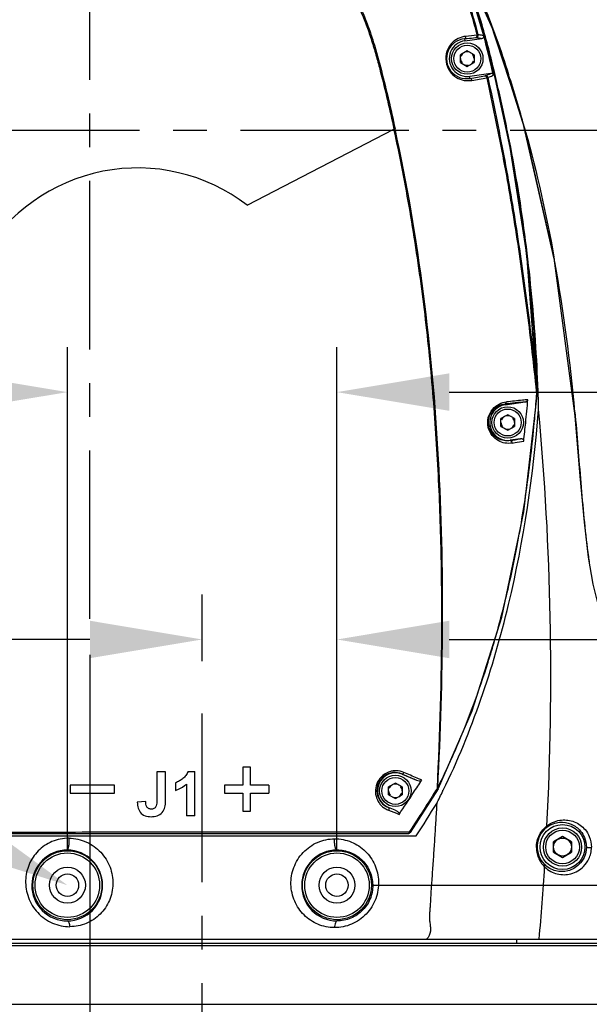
# Model space of a CAD drawing. Header units: millimetres. Extents: x 5828 to 6704, y 123 to 421.
# Tile 47 of 145: x 6420.57 to 6426.91, y 244.3 to 255.26. Entities that reach past the tile are written whole.
import ezdxf
from ezdxf import colors
from ezdxf.entities.mleader import LeaderData, LeaderLine
from ezdxf.math import Vec2, Vec3

# ---------------------------------------------------------------- set-up
doc = ezdxf.new("R2010")
doc.units = ezdxf.units.MM
doc.linetypes.add('CENTER', pattern=[0.6, 0.375, -0.075, 0.075, -0.075])
for name, color, linetype in [('中心线', 7, 'Continuous'), ('外形图', 7, 'Continuous'), ('多重引线', 7, 'Continuous'), ('尺寸标注', 7, 'Continuous')]:
    doc.layers.add(name, color=color, linetype=linetype)
doc.styles.add('微软雅黑', font='msyh.ttc', dxfattribs={"height": 1.5})
doc.dimstyles.new('尺寸标注_1_20比例', dxfattribs={"dimtxt": 1.5, "dimasz": 1.25, "dimexe": 0.5, "dimexo": 0.4, "dimgap": 0.5, "dimtad": 1, "dimdec": 1, "dimlfac": 20, "dimdsep": 46, "dimtxsty": '微软雅黑', "dimcen": 0.09, "dimadec": 0, "dimazin": 0, "dimtp": 0.01, "dimtm": 0.01, "dimtfac": 1, "dimtdec": 1, "dimtofl": 0, "dimtmove": 0, "dimatfit": 3, "dimfxl": 1, "dimtolj": 1, "dimarcsym": 0})

# ---------------------------------------------------------------- blocks, each defined once
blk = doc.blocks.new('*D1104')
at = {"layer": 'Defpoints', "color": 0}
for p in [(6424.104, 251.113), (6421.104, 245.625), (6424.104, 245.625)]:
    blk.add_point(p, dxfattribs=at)
at = {"layer": '尺寸标注', "color": 0, "lineweight": -2}
for p, q in [((6421.104, 246.025), (6421.104, 251.613)), ((6424.104, 246.025), (6424.104, 251.613)), ((6419.854, 251.113), (6418.604, 251.113)), ((6425.354, 251.113), (6431.649, 251.113))]:
    blk.add_line(p, q, dxfattribs=at)
at = {"layer": '尺寸标注', "color": 0}
for points in [[(6419.854, 250.905), (6419.854, 251.322), (6421.104, 251.113)], [(6425.354, 251.322), (6425.354, 250.905), (6424.104, 251.113)]]:
    blk.add_solid(points, dxfattribs=at)
at = {"layer": '尺寸标注', "color": 0, "insert": (6430.086, 252.389), "char_height": 1.5, "attachment_point": 5, "style": '微软雅黑'}
blk.add_mtext('\\A1;60', dxfattribs=at)
blk = doc.blocks.new('*D1106')
at = {"layer": 'Defpoints', "color": 0}
for p in [(6424.104, 245.625), (6418.948, 234.025), (6436.706, 234.025)]:
    blk.add_point(p, dxfattribs=at)
at = {"layer": '尺寸标注', "color": 0, "lineweight": -2}
for p, q in [((6424.504, 245.625), (6437.206, 245.625)), ((6436.706, 244.375), (6436.706, 235.275)), ((6419.348, 234.025), (6437.206, 234.025))]:
    blk.add_line(p, q, dxfattribs=at)
at = {"layer": '尺寸标注', "color": 0}
for points in [[(6436.914, 244.375), (6436.497, 244.375), (6436.706, 245.625)], [(6436.497, 235.275), (6436.914, 235.275), (6436.706, 234.025)]]:
    blk.add_solid(points, dxfattribs=at)
at = {"layer": '尺寸标注', "color": 0, "insert": (6435.431, 239.71), "char_height": 1.5, "attachment_point": 5, "rotation": 90, "style": '微软雅黑'}
blk.add_mtext('\\A1;232', dxfattribs=at)
blk = doc.blocks.new('*D1107')
at = {"layer": 'Defpoints', "color": 0}
for p in [(6396.354, 278.775), (6422.604, 233.66), (6422.604, 227.826)]:
    blk.add_point(p, dxfattribs=at)
at = {"layer": '尺寸标注', "color": 0, "lineweight": -2}
for p, q in [((6396.354, 278.375), (6396.354, 227.326)), ((6422.604, 233.26), (6422.604, 227.326)), ((6397.604, 227.826), (6421.354, 227.826))]:
    blk.add_line(p, q, dxfattribs=at)
at = {"layer": '尺寸标注', "color": 0}
for points in [[(6397.604, 228.034), (6397.604, 227.618), (6396.354, 227.826)], [(6421.354, 227.618), (6421.354, 228.034), (6422.604, 227.826)]]:
    blk.add_solid(points, dxfattribs=at)
at = {"layer": '尺寸标注', "color": 0, "insert": (6409.479, 229.102), "char_height": 1.5, "attachment_point": 5, "style": '微软雅黑'}
blk.add_mtext('\\A1;525', dxfattribs=at)
blk = doc.blocks.new('*D1108')
at = {"layer": 'Defpoints', "color": 0}
for p in [(6421.354, 248.589), (6422.604, 233.66), (6421.354, 230.916)]:
    blk.add_point(p, dxfattribs=at)
at = {"layer": '尺寸标注', "color": 0, "lineweight": -2}
for p, q in [((6421.354, 248.189), (6421.354, 230.416)), ((6422.604, 233.26), (6422.604, 230.416)), ((6420.104, 230.916), (6415.786, 230.916)), ((6423.854, 230.916), (6425.104, 230.916))]:
    blk.add_line(p, q, dxfattribs=at)
at = {"layer": '尺寸标注', "color": 0}
for points in [[(6420.104, 230.708), (6420.104, 231.125), (6421.354, 230.916)], [(6423.854, 231.125), (6423.854, 230.708), (6422.604, 230.916)]]:
    blk.add_solid(points, dxfattribs=at)
at = {"layer": '尺寸标注', "color": 0, "insert": (6417.32, 232.192), "char_height": 1.5, "attachment_point": 5, "style": '微软雅黑'}
blk.add_mtext('\\A1;25', dxfattribs=at)
blk = doc.blocks.new('*D1135')
at = {"layer": 'Defpoints', "color": 0}
for p in [(6418.486, 281.475), (6430.504, 234.025), (6446.368, 234.025)]:
    blk.add_point(p, dxfattribs=at)
at = {"layer": '尺寸标注', "color": 0, "lineweight": -2}
for p, q in [((6418.886, 281.475), (6446.868, 281.475)), ((6446.368, 280.225), (6446.368, 235.275)), ((6430.904, 234.025), (6446.868, 234.025))]:
    blk.add_line(p, q, dxfattribs=at)
at = {"layer": '尺寸标注', "color": 0}
for points in [[(6446.576, 280.225), (6446.159, 280.225), (6446.368, 281.475)], [(6446.159, 235.275), (6446.576, 235.275), (6446.368, 234.025)]]:
    blk.add_solid(points, dxfattribs=at)
at = {"layer": '尺寸标注', "color": 0, "insert": (6445.092, 257.726), "char_height": 1.5, "attachment_point": 5, "rotation": 90, "style": '微软雅黑'}
blk.add_mtext('\\A1;949', dxfattribs=at)
blk = doc.blocks.new('*D1136')
at = {"layer": 'Defpoints', "color": 0}
for p in [(6422.604, 248.36), (6422.604, 247.72), (6424.104, 245.625)]:
    blk.add_point(p, dxfattribs=at)
at = {"layer": '尺寸标注', "color": 0, "lineweight": -2}
for p, q in [((6422.604, 248.12), (6422.604, 248.86)), ((6424.104, 246.025), (6424.104, 248.86)), ((6421.354, 248.36), (6420.104, 248.36)), ((6425.354, 248.36), (6431.79, 248.36))]:
    blk.add_line(p, q, dxfattribs=at)
at = {"layer": '尺寸标注', "color": 0}
for points in [[(6421.354, 248.152), (6421.354, 248.569), (6422.604, 248.36)], [(6425.354, 248.569), (6425.354, 248.152), (6424.104, 248.36)]]:
    blk.add_solid(points, dxfattribs=at)
at = {"layer": '尺寸标注', "color": 0, "insert": (6430.239, 249.636), "char_height": 1.5, "attachment_point": 5, "style": '微软雅黑'}
blk.add_mtext('\\A1;30', dxfattribs=at)

msp = doc.modelspace()

# ---------------------------------------------------------------- linework, layer by layer
at = {"layer": '中心线', "linetype": 'CENTER', "ltscale": 5}
for p, q in [((6421.3543, 248.5891), (6421.3543, 283.5458)), ((6427.9049, 254.0253), (6415.1489, 254.0253)), ((6422.6043, 233.6596), (6422.6043, 247.7205))]:
    msp.add_line(p, q, dxfattribs=at)
at = {"layer": '外形图', "color": 7, "linetype": 'Continuous'}
for p, q in [((6425.523, 255.0454), (6425.5262, 255.0233)), ((6425.5262, 255.0233), (6425.7166, 255.0504)), ((6425.5543, 254.9119), (6425.4793, 254.8686)), ((6425.6293, 254.8686), (6425.5543, 254.9119)), ((6425.4793, 254.782), (6425.4793, 254.8686)), ((6425.4793, 254.782), (6425.5543, 254.7387)), ((6425.5543, 254.7387), (6425.6293, 254.782)), ((6425.6293, 254.8686), (6425.6293, 254.782)), ((6425.8168, 254.6592), (6425.5824, 254.6273)), ((6423.1043, 253.1932), (6424.7384, 254.0396)), ((6426.3219, 251.1222), (6426.3266, 251.0796)), ((6426.3222, 251.1222), (6426.3266, 251.0796)), ((6426.3266, 251.0796), (6426.3325, 251.0792)), ((6426.3318, 251.1234), (6426.3331, 251.1234)), ((6426.3411, 251.0796), (6426.339, 251.1237)), ((6426.3443, 251.0797), (6426.3428, 251.1239)), ((6425.9755, 250.9814), (6425.9766, 250.9734)), ((6425.9766, 250.9734), (6426.1989, 251.0044)), ((6426.0043, 250.8619), (6425.9293, 250.8186)), ((6426.0793, 250.8186), (6426.0043, 250.8619)), ((6426.7515, 250.8887), (6426.7559, 250.8492)), ((6426.7524, 250.8888), (6426.7559, 250.8492)), ((6426.7559, 250.8492), (6426.7568, 250.8493)), ((6425.9293, 250.732), (6425.9293, 250.8186)), ((6425.9293, 250.732), (6426.0043, 250.6887)), ((6426.0043, 250.6887), (6426.0793, 250.732)), ((6426.0793, 250.8186), (6426.0793, 250.732)), ((6426.1453, 250.5931), (6426.0319, 250.5772)), ((6426.0319, 250.5772), (6426.0325, 250.5733)), ((6426.8267, 250.0178), (6426.8101, 250.2065)), ((6423.0561, 246.9407), (6423.0561, 246.7383)), ((6423.1429, 246.9407), (6423.0561, 246.9407)), ((6423.1429, 246.7383), (6423.1429, 246.9407)), ((6422.1969, 246.8877), (6422.098, 246.8877)), ((6422.098, 246.8877), (6422.098, 246.5701)), ((6422.1969, 246.5765), (6422.1969, 246.8877)), ((6422.4464, 246.8897), (6422.5228, 246.8897)), ((6422.5228, 246.3959), (6422.5228, 246.8897)), ((6424.8311, 246.8631), (6424.83, 246.8604)), ((6424.83, 246.8604), (6424.9895, 246.7952)), ((6421.6281, 246.7383), (6421.1365, 246.7383)), ((6421.1365, 246.7383), (6421.1365, 246.6516)), ((6421.6281, 246.6515), (6421.6281, 246.7383)), ((6422.3069, 246.7653), (6422.3069, 246.6798)), ((6422.4286, 246.7512), (6422.4286, 246.3961)), ((6423.0561, 246.7383), (6422.8537, 246.7383)), ((6422.8537, 246.7383), (6422.8537, 246.6515)), ((6423.3453, 246.7383), (6423.1429, 246.7383)), ((6423.3453, 246.7383), (6423.3453, 246.6515)), ((6424.7543, 246.7619), (6424.6793, 246.7186)), ((6424.6793, 246.632), (6424.6793, 246.7186)), ((6424.8293, 246.7186), (6424.7543, 246.7619)), ((6424.8293, 246.7186), (6424.8293, 246.632)), ((6424.9207, 246.2116), (6425.2323, 246.6989)), ((6425.2213, 246.7058), (6425.2321, 246.699)), ((6425.2259, 246.7104), (6425.2359, 246.7054)), ((6425.2806, 246.6762), (6425.2838, 246.6829)), ((6425.2838, 246.6747), (6425.2871, 246.6813)), ((6421.1365, 246.6516), (6421.6281, 246.6515)), ((6422.8537, 246.6515), (6423.0561, 246.6516)), ((6423.0561, 246.6516), (6423.0561, 246.4491)), ((6423.1429, 246.4491), (6423.1429, 246.6516)), ((6423.1429, 246.6516), (6423.3453, 246.6516)), ((6424.6793, 246.632), (6424.7543, 246.5887)), ((6424.7543, 246.5887), (6424.8293, 246.632)), ((6421.9759, 246.5587), (6421.8823, 246.548)), ((6424.6786, 246.4902), (6424.6781, 246.489)), ((6424.7525, 246.4599), (6424.6786, 246.4902)), ((6422.5228, 246.3961), (6422.4286, 246.3961)), ((6423.0561, 246.4491), (6423.1429, 246.4491)), ((6419.8537, 246.1753), (6424.987, 246.1753)), ((6419.91, 246.2003), (6424.8997, 246.2003)), ((6424.8997, 246.219), (6424.9094, 246.219)), ((6424.9206, 246.2116), (6424.9094, 246.219)), ((6426.6143, 246.1658), (6426.5143, 246.108)), ((6426.7143, 246.108), (6426.6143, 246.1658)), ((6426.5143, 245.9926), (6426.5143, 246.108)), ((6426.7143, 246.108), (6426.7143, 245.9926)), ((6426.5143, 245.9926), (6426.6143, 245.9348)), ((6426.6143, 245.9348), (6426.7143, 245.9926)), ((6417.6043, 245.0248), (6427.6033, 245.0248)), ((6427.4441, 244.9507), (6417.7635, 244.9507)), ((6427.4191, 244.9753), (6417.7885, 244.9753)), ((6426.1043, 244.9753), (6426.1043, 245.0248)), ((6417.7521, 244.2999), (6427.4565, 244.2999))]:
    msp.add_line(p, q, dxfattribs=at)
for points in [[(6426.7568, 250.8493), (6426.5223, 252.6048), (6426.1955, 254.0435), (6425.8575, 255.1101), (6425.4857, 255.9348), (6425.029, 256.6469), (6424.5376, 257.2111), (6424.001, 257.6603), (6423.3989, 258.0228), (6422.7461, 258.2891), (6422.0617, 258.4514), (6421.3594, 258.506), (6420.6531, 258.4518), (6419.9669, 258.2906), (6419.3177, 258.0269), (6418.7154, 257.6651), (6418.1743, 257.2136), (6417.7107, 256.6859), (6417.3362, 256.0962), (6417.0574, 255.4559), (6416.881, 254.7811), (6416.8115, 254.0912)], [(6426.3331, 251.1234), (6426.2155, 252.6489), (6426.033, 253.8361), (6425.828, 254.781), (6425.597, 255.5519), (6425.2851, 256.2006), (6424.8886, 256.7845), (6424.4185, 257.2913), (6423.8831, 257.7155), (6423.2868, 258.055), (6422.645, 258.3006), (6421.9755, 258.4458), (6421.2892, 258.4874), (6420.6, 258.4246), (6419.9328, 258.2596), (6419.3029, 257.9968), (6418.7178, 257.6399), (6418.1916, 257.1968), (6417.74, 256.6808), (6417.3734, 256.1044), (6417.0981, 255.4775), (6416.9219, 254.8203), (6416.8482, 254.1464)], [(6426.5232, 252.598), (6426.1679, 254.1413), (6425.8096, 255.2371), (6425.4356, 256.0244), (6425.1042, 256.5226)], [(6425.2359, 246.7054), (6425.6102, 247.5671), (6425.9391, 248.609), (6426.1834, 249.7825), (6426.3325, 251.0792)], [(6426.3325, 251.0792), (6426.3333, 251.117), (6426.3331, 251.1234)], [(6427.341, 248.1417), (6427.2501, 248.2431), (6427.1589, 248.3794), (6427.0798, 248.5459), (6427.0136, 248.74), (6426.9556, 248.977), (6426.9043, 249.2769), (6426.8581, 249.6668), (6426.8124, 250.1776), (6426.7566, 250.8493)], [(6425.2322, 246.6989), (6425.2349, 246.7036), (6425.2359, 246.7054)]]:
    msp.add_lwpolyline(points, dxfattribs=at)
for centre, radius in [((6425.5543, 254.8253), 0.175), ((6425.5543, 254.8253), 0.15), ((6426.0043, 250.7753), 0.175), ((6426.0043, 250.7753), 0.15), ((6424.7543, 246.6753), 0.175), ((6424.7543, 246.6753), 0.15), ((6426.6143, 246.0503), 0.25), ((6426.6143, 246.0503), 0.2125), ((6426.6143, 246.0503), 0.1875), ((6426.6143, 246.0503), 0.1), ((6421.1043, 245.6253), 0.3838), ((6421.1043, 245.6253), 0.3589), ((6424.1043, 245.6253), 0.3838), ((6424.1043, 245.6253), 0.3589), ((6421.1043, 245.6253), 0.2), ((6424.1043, 245.6253), 0.2), ((6421.1043, 245.6253), 0.125), ((6424.1043, 245.6253), 0.125)]:
    msp.add_circle(centre, radius, dxfattribs=at)
for centre, radius, start, end in [((6425.5462, 254.8243), 0.2223, 95.97706, 279.85602), ((6425.5543, 254.8253), 0.2, 98.08263, 278.08551), ((6430.3058, 210.7503), 44.5783, 95.97846, 96.14141), ((6425.5543, 254.8253), 0.075, 120, 160.00237), ((6425.5543, 254.8253), 0.075, 60, 100.00237), ((6425.5543, 254.8253), 0.075, 180, 220.00237), ((6425.5543, 254.8253), 0.075, 300, 340.00237), ((6425.5543, 254.8253), 0.075, 0, 40.00237), ((6425.5543, 254.8253), 0.075, 240, 280.00237), ((6414.8257, 317.4937), 63.802, 279.707819, 279.858912), ((6414.4741, 319.6282), 65.9914, 279.710648, 279.857275), ((6424.9642, 256.7181), 2.2285, 290.82759, 292.49409), ((6410.3703, 249.647), 16.4243, 15.57964, 17.73253), ((6424.6449, 254.4262), 0.3977, 283.59926, 285.50409), ((6411.2212, 249.8852), 15.5407, 15.39786, 15.57648), ((6421.8842, 251.6084), 2, 52.40968, 149.87922), ((6408.5205, 249.3519), 18.2928, 10.11351, 10.28817), ((6407.4291, 249.1652), 19.4, 5.09738, 10.09046), ((6409.9305, 250.5752), 16.4105, 1.91452, 2.07922), ((6409.5549, 252.3298), 16.8182, 354.83092, 355.7369), ((6426.1328, 251.1234), 0.1987, 347.26162, 351.52304), ((6426.1056, 251.1272), 0.2262, 351.58351, 355.14713), ((6426.0642, 251.1309), 0.2677, 355.10033, 358.38505), ((6410.4572, 250.5531), 15.8958, 1.32159, 1.89831), ((6426.0043, 250.7753), 0.2, 97.94772, 277.94772), ((6431.2974, 200.4047), 50.856, 95.75377, 96.00675), ((6411.0907, 252.2979), 15.1907, 354.23776, 355.20818), ((6426.0043, 250.7753), 0.075, 120, 160.00237), ((6426.0043, 250.7753), 0.075, 60, 100.00237), ((6393.9408, 247.9542), 32.5434, 357.06125, 5.2284), ((6426.0043, 250.7753), 0.075, 180, 220.00237), ((6426.0043, 250.7753), 0.075, 300, 340.00237), ((6426.0043, 250.7753), 0.075, 0, 40.00237), ((6410.8531, 252.3402), 15.4313, 353.40871, 354.17011), ((6410.8602, 252.2045), 15.5069, 352.16482, 354.85731), ((6426.0043, 250.7753), 0.075, 240, 280.00237), ((6417.3236, 300.599), 50.7782, 279.87558, 280.00486), ((6412.7833, 251.9398), 13.5657, 349.22206, 352.1652), ((6414.0154, 251.7093), 12.3122, 347.09452, 349.2038), ((6433.2709, 250.1787), 6.4313, 188.02661, 188.63357), ((6414.9074, 251.503), 11.3967, 343.97165, 347.10396), ((6415.5491, 251.3222), 10.73, 342.56854, 343.95318), ((6416.43, 251.0337), 9.8031, 336.78524, 342.63514), ((6417.1854, 250.7222), 8.9861, 335.91436, 336.71204), ((6417.5736, 250.5463), 8.5599, 333.37625, 335.92839), ((6424.7513, 246.6775), 0.202, 66.73136, 248.74999), ((6424.7543, 246.6753), 0.2, 67.75004, 247.75004), ((6406.1781, 259.0127), 22.4795, 326.65674, 327.07808), ((6424.7543, 246.6753), 0.075, 180, 220.00237), ((6424.7543, 246.6753), 0.075, 120, 160.00237), ((6424.7543, 246.6753), 0.075, 60, 100.00237), ((6424.7543, 246.6753), 0.075, 0, 40.00237), ((6417.6925, 250.3667), 8.4416, 333.00342, 334.0639), ((6425.1873, 246.745), 0.0519, 310.8775, 315.66892), ((6425.1826, 246.7497), 0.0585, 315.61738, 317.76668), ((6424.7543, 246.6753), 0.075, 240, 280.00237), ((6424.7543, 246.6753), 0.075, 300, 340.00237), ((6409.6587, 256.7267), 18.3153, 325.73219, 326.64591), ((6397.9123, 263.5408), 32.1652, 327.32423, 328.0818), ((6426.608, 246.0521), 0.2756, 128.34878, 225.23576), ((6424.8997, 246.2253), 0.025, 269.99999, 326.74245), ((6421.1025, 245.6214), 0.3945, 89.73974, 179.43347), ((6421.1028, 245.6224), 0.3935, 0.42416, 89.77954), ((6424.1065, 245.6229), 0.3951, 90.32517, 179.65455), ((6392.1446, 248.0187), 34.3408, 354.99852, 356.34395), ((6421.1014, 245.6218), 0.3935, 179.48677, 270.41303), ((6421.1018, 245.6228), 0.3945, 270.35455, 0.36965), ((6424.1067, 245.6233), 0.3953, 179.71014, 269.64901)]:
    msp.add_arc(centre, radius, start, end, dxfattribs=at)
for points, knots in [([(6416.84, 253.4789), (6416.8076, 253.7622), (6416.7987, 254.1935), (6416.8704, 254.7603), (6416.9956, 255.3179), (6417.2505, 255.9889), (6417.7032, 256.721), (6418.2857, 257.3548), (6418.9759, 257.8689), (6419.7504, 258.2447), (6420.5819, 258.4672), (6421.4401, 258.532), (6422.2955, 258.4362), (6423.1175, 258.181), (6423.8778, 257.7777), (6424.4371, 257.3278), (6424.8272, 256.9103), (6425.0905, 256.5721), (6425.3275, 256.2153), (6425.5405, 255.8439), (6425.7254, 255.4575), (6425.8284, 255.1913), (6425.8766, 255.0571)], [0, 0, 0, 0, 0.0624857, 0.0937626, 0.1250385, 0.1875248, 0.2500192, 0.3125133, 0.3750079, 0.4375025, 0.4999978, 0.5624921, 0.6249847, 0.6874741, 0.749964, 0.8124595, 0.8437382, 0.8750046, 0.9062552, 0.9375047, 0.96876, 1, 1, 1, 1]), ([(6426.3302, 251.1705), (6426.3174, 251.5237), (6426.2813, 252.0529), (6426.2043, 252.7555), (6426.1317, 253.2806), (6426.0418, 253.8031), (6425.9517, 254.2356), (6425.8759, 254.5809), (6425.7965, 254.9254), (6425.679, 255.352), (6425.4808, 255.8453), (6425.1465, 256.4691), (6424.7085, 257.0332), (6424.1831, 257.5077), (6423.6053, 257.9167), (6422.7987, 258.2958), (6421.7533, 258.5129), (6420.8629, 258.4849), (6420.1703, 258.3416), (6419.6663, 258.1735), (6419.1857, 257.9468), (6418.5857, 257.5715), (6417.924, 256.9746), (6417.4202, 256.2392), (6417.1296, 255.5937), (6416.9698, 255.0867), (6416.8706, 254.5647), (6416.8472, 254.211), (6416.8463, 254.0343)], [0, 0, 0, 0, 0.0625198, 0.0937827, 0.1250496, 0.156309, 0.1875703, 0.2032139, 0.2188596, 0.2501159, 0.2814014, 0.3127004, 0.3751665, 0.4064489, 0.4377273, 0.5001618, 0.5625714, 0.6249742, 0.65623, 0.6874908, 0.7187536, 0.7500221, 0.8124633, 0.8749077, 0.9061866, 0.9374676, 0.9687402, 1, 1, 1, 1]), ([(6425.6057, 255.5346), (6425.5127, 255.7766), (6425.284, 256.245), (6424.8364, 256.885), (6424.2856, 257.4399), (6423.6472, 257.8909), (6422.9409, 258.2255), (6422.1878, 258.4347), (6421.4098, 258.5103), (6420.6305, 258.4524), (6419.872, 258.2635), (6419.1577, 257.9459), (6418.5097, 257.5089), (6417.9445, 256.9693), (6417.4808, 256.3399), (6417.1334, 255.6397), (6416.911, 254.8906), (6416.8527, 254.3722), (6416.8464, 254.113)], [0, 0, 0, 0, 0.0625073, 0.1250139, 0.1875131, 0.2500121, 0.3125114, 0.3750107, 0.4375099, 0.5000114, 0.5625108, 0.6250081, 0.6875083, 0.7500091, 0.8125066, 0.8750055, 0.9375036, 1, 1, 1, 1]), ([(6425.6762, 255.0898), (6425.6444, 255.2159), (6425.5732, 255.4665), (6425.4296, 255.8303), (6425.2553, 256.1807), (6425.0508, 256.515), (6424.8177, 256.8303), (6424.471, 257.2214), (6423.975, 257.6511), (6423.299, 258.0541), (6422.5626, 258.3326), (6421.7889, 258.4776), (6421.2635, 258.4814), (6421.0031, 258.4607)], [0, 0, 0, 0, 0.062284, 0.1246491, 0.1870907, 0.2495857, 0.3121169, 0.3746734, 0.4997074, 0.624757, 0.7498085, 0.8748798, 1, 1, 1, 1]), ([(6421.0052, 258.4466), (6421.2646, 258.4673), (6421.7881, 258.4634), (6422.5591, 258.3186), (6423.2929, 258.0409), (6423.9666, 257.6391), (6424.4609, 257.2105), (6424.8064, 256.8205), (6425.0387, 256.5061), (6425.2423, 256.1728), (6425.4166, 255.8238), (6425.5594, 255.4612), (6425.6307, 255.2116), (6425.6628, 255.0862)], [0, 0, 0, 0, 0.1250702, 0.2501284, 0.3751813, 0.5002515, 0.6253181, 0.6878925, 0.7504368, 0.8129472, 0.8754017, 0.9377474, 1, 1, 1, 1]), ([(6418.0636, 253.6951), (6418.041, 253.9168), (6418.0408, 254.3662), (6418.1771, 255.0254), (6418.4431, 255.6441), (6418.8285, 256.1966), (6419.3173, 256.6602), (6419.8896, 257.0157), (6420.5216, 257.2491), (6421.1877, 257.3508), (6421.8607, 257.3153), (6422.5135, 257.1477), (6423.1183, 256.8498), (6423.6508, 256.437), (6424.0155, 256.0097), (6424.2522, 255.6309), (6424.3754, 255.3801), (6424.4564, 255.1723), (6424.5261, 254.9608), (6424.63, 254.5855), (6424.7036, 254.26), (6424.7512, 254.0429)], [0, 0, 0, 0, 0.0624546, 0.1249472, 0.1874511, 0.2499569, 0.3124802, 0.3749949, 0.437519, 0.500043, 0.5625863, 0.6251439, 0.6876908, 0.7502317, 0.8127437, 0.8440182, 0.8752748, 0.8908904, 0.9065012, 0.9376969, 1, 1, 1, 1]), ([(6418.0792, 253.6964), (6418.057, 253.9171), (6418.0578, 254.3646), (6418.194, 255.0207), (6418.4592, 255.6367), (6418.8429, 256.1868), (6419.3294, 256.6485), (6419.8991, 257.0026), (6420.5284, 257.2348), (6421.1918, 257.3357), (6421.8618, 257.3), (6422.5116, 257.1325), (6423.1134, 256.8353), (6423.6432, 256.4237), (6424.006, 255.9979), (6424.2414, 255.6206), (6424.364, 255.3709), (6424.4446, 255.164), (6424.4968, 255.006), (6424.5437, 254.8465), (6424.6015, 254.6326), (6424.6661, 254.3635), (6424.7151, 254.1477), (6424.7384, 254.0396)], [0, 0, 0, 0, 0.0624536, 0.1249461, 0.1874497, 0.2499549, 0.3124767, 0.3749908, 0.4375143, 0.5000377, 0.5625806, 0.6251379, 0.6876847, 0.7502265, 0.8127391, 0.8440136, 0.8752698, 0.8908852, 0.9064958, 0.9221009, 0.9376934, 0.9688594, 1, 1, 1, 1]), ([(6426.3428, 251.1239), (6426.3294, 251.4974), (6426.2905, 252.0573), (6426.2065, 252.8003), (6426.1266, 253.3555), (6426.027, 253.9074), (6425.9293, 254.3644), (6425.845, 254.7287), (6425.777, 255.0007), (6425.7002, 255.2705), (6425.6392, 255.4474), (6425.6057, 255.5346)], [0, 0, 0, 0, 0.2499853, 0.3749874, 0.4999898, 0.6249881, 0.7499889, 0.8124897, 0.8749908, 0.9375012, 1, 1, 1, 1]), ([(6425.5368, 255.0728), (6425.5084, 255.069), (6425.4499, 255.0534), (6425.3733, 254.9954), (6425.319, 254.9039), (6425.3087, 254.7893), (6425.3511, 254.6828), (6425.4281, 254.6114), (6425.517, 254.5767), (6425.5769, 254.5792), (6425.6052, 254.5823)], [0, 0, 0, 0, 0.1089723, 0.22552, 0.3563268, 0.5023435, 0.6471221, 0.7760986, 0.8915649, 1, 1, 1, 1]), ([(6425.523, 255.0454), (6425.5277, 255.0463), (6425.5367, 255.0553), (6425.5375, 255.0667), (6425.5367, 255.0728)], [0, 0, 0, 0, 0.4407812, 1, 1, 1, 1]), ([(6425.523, 255.0454), (6425.5336, 255.0466), (6425.5754, 255.0511), (6425.6173, 255.0555), (6425.6486, 255.0588)], [0, 0, 0, 0, 0.2525635, 1, 1, 1, 1]), ([(6425.6486, 255.0588), (6425.6535, 255.0597), (6425.6626, 255.0686), (6425.6636, 255.0802), (6425.6628, 255.0862)], [0, 0, 0, 0, 0.4506614, 1, 1, 1, 1]), ([(6425.6486, 255.0588), (6425.6495, 255.0589), (6425.6518, 255.0591), (6425.6542, 255.0595), (6425.6557, 255.0593)], [0, 0, 0, 0, 0.3726377, 1, 1, 1, 1]), ([(6425.6557, 255.0593), (6425.6623, 255.0603), (6425.6753, 255.0683), (6425.6778, 255.0833), (6425.6763, 255.0898)], [0, 0, 0, 0, 0.4987533, 1, 1, 1, 1]), ([(6425.6557, 255.0593), (6425.661, 255.0586), (6425.6814, 255.0559), (6425.7017, 255.0528), (6425.7166, 255.0504)], [0, 0, 0, 0, 0.2605738, 1, 1, 1, 1]), ([(6425.6763, 255.0898), (6425.6749, 255.0892), (6425.6704, 255.0881), (6425.6659, 255.0869), (6425.6628, 255.0862)], [0, 0, 0, 0, 0.329266, 1, 1, 1, 1]), ([(6425.7373, 255.0815), (6425.7325, 255.0822), (6425.7122, 255.085), (6425.6919, 255.0882), (6425.6763, 255.0898)], [0, 0, 0, 0, 0.2384471, 1, 1, 1, 1]), ([(6425.7166, 255.0504), (6425.7234, 255.0513), (6425.7368, 255.0594), (6425.7391, 255.0749), (6425.7373, 255.0815)], [0, 0, 0, 0, 0.5001449, 1, 1, 1, 1]), ([(6425.5842, 254.6053), (6425.5891, 254.6058), (6425.6003, 254.5994), (6425.6042, 254.5884), (6425.605, 254.5823)], [0, 0, 0, 0, 0.440129, 1, 1, 1, 1]), ([(6425.7565, 254.6353), (6425.7563, 254.6352), (6425.7541, 254.6346), (6425.7519, 254.6342), (6425.75, 254.6339)], [0, 0, 0, 0, 0.1302985, 1, 1, 1, 1]), ([(6425.75, 254.6339), (6425.755, 254.6344), (6425.7665, 254.6283), (6425.7706, 254.6171), (6425.7714, 254.6109)], [0, 0, 0, 0, 0.4459596, 1, 1, 1, 1]), ([(6425.7565, 254.6354), (6425.7626, 254.6361), (6425.7758, 254.6328), (6425.783, 254.6213), (6425.7842, 254.6152)], [0, 0, 0, 0, 0.4979981, 1, 1, 1, 1]), ([(6425.7714, 254.6109), (6425.7743, 254.6117), (6425.7785, 254.6129), (6425.7829, 254.6143), (6425.7842, 254.6152)], [0, 0, 0, 0, 0.6527181, 1, 1, 1, 1]), ([(6425.7716, 254.611), (6425.8025, 254.4661), (6425.8629, 254.1765), (6425.9497, 253.7416), (6426.0292, 253.306), (6426.0999, 252.8694), (6426.1633, 252.4324), (6426.2409, 251.8504), (6426.2919, 251.4135), (6426.3222, 251.1222)], [0, 0, 0, 0, 0.1257296, 0.2511786, 0.3764487, 0.5016088, 0.6266095, 0.7513578, 1, 1, 1, 1]), ([(6425.7842, 254.6152), (6425.7894, 254.6174), (6425.8096, 254.6256), (6425.8299, 254.6334), (6425.8446, 254.64)], [0, 0, 0, 0, 0.2608761, 1, 1, 1, 1]), ([(6425.7842, 254.6152), (6425.815, 254.4703), (6425.8751, 254.1803), (6425.9619, 253.7451), (6426.0405, 253.3091), (6426.1106, 252.8721), (6426.174, 252.4347), (6426.2513, 251.8523), (6426.3021, 251.415), (6426.3318, 251.1234)], [0, 0, 0, 0, 0.1257277, 0.2511822, 0.3764446, 0.5015998, 0.6266056, 0.7513615, 1, 1, 1, 1]), ([(6425.8446, 254.64), (6425.8433, 254.6459), (6425.8358, 254.6571), (6425.8228, 254.66), (6425.8168, 254.6592)], [0, 0, 0, 0, 0.4998438, 1, 1, 1, 1]), ([(6425.2213, 246.7058), (6425.2522, 247.3123), (6425.2783, 248.2249), (6425.2657, 249.444), (6425.2285, 250.363), (6425.162, 251.2839), (6425.0783, 252.0512), (6424.9925, 252.6643), (6424.919, 253.1241), (6424.8356, 253.5829), (6424.7718, 253.8875), (6424.7384, 254.0396)], [0, 0, 0, 0, 0.2471513, 0.3714104, 0.4961547, 0.6214014, 0.7471394, 0.8101908, 0.8733581, 0.9366309, 1, 1, 1, 1]), ([(6425.2259, 246.7104), (6425.2582, 247.3168), (6425.2957, 248.5356), (6425.2546, 250.3715), (6425.092, 252.2147), (6424.8849, 253.4366), (6424.7512, 254.0429)], [0, 0, 0, 0, 0.2472224, 0.4962444, 0.7472122, 1, 1, 1, 1]), ([(6426.0535, 250.5462), (6426.0274, 250.5417), (6425.9725, 250.5416), (6425.8929, 250.5704), (6425.8236, 250.6304), (6425.7793, 250.7221), (6425.78, 250.8308), (6425.8288, 250.9252), (6425.9045, 250.9845), (6425.9621, 251.0013), (6425.9896, 251.0042)], [0, 0, 0, 0, 0.1077564, 0.2181584, 0.3372114, 0.4713104, 0.6191513, 0.7622024, 0.8877628, 1, 1, 1, 1]), ([(6426.0325, 250.5733), (6426.0094, 250.5692), (6425.9609, 250.5689), (6425.8903, 250.5942), (6425.8284, 250.6473), (6425.7884, 250.7291), (6425.7886, 250.8266), (6425.8322, 250.9114), (6425.8999, 250.9642), (6425.9512, 250.9789), (6425.9755, 250.9814)], [0, 0, 0, 0, 0.1067072, 0.2163404, 0.3351065, 0.4694629, 0.6186684, 0.7628743, 0.8884707, 1, 1, 1, 1]), ([(6425.9755, 250.9814), (6425.9798, 250.9822), (6425.9879, 250.9895), (6425.9896, 250.9992), (6425.9896, 251.0042)], [0, 0, 0, 0, 0.464338, 1, 1, 1, 1]), ([(6426.2282, 251.029), (6426.2089, 251.027), (6426.1293, 251.0188), (6426.0497, 251.0107), (6425.9896, 251.0042)], [0, 0, 0, 0, 0.2435702, 1, 1, 1, 1]), ([(6426.1989, 251.0044), (6426.2056, 251.0053), (6426.2188, 251.0098), (6426.2277, 251.0223), (6426.2282, 251.029)], [0, 0, 0, 0, 0.5036338, 1, 1, 1, 1]), ([(6425.2871, 246.6813), (6425.6063, 247.339), (6426.0807, 248.7372), (6426.2902, 250.1904), (6426.3488, 250.9197)], [0, 0, 0, 0, 0.4997817, 1, 1, 1, 1]), ([(6426.7559, 250.8492), (6426.7792, 250.5841), (6426.8093, 250.1877), (6426.8556, 249.6646), (6426.8847, 249.4071), (6426.9026, 249.2807)], [0, 0, 0, 0, 0.5067253, 0.7569223, 1, 1, 1, 1]), ([(6426.0329, 250.5733), (6426.0382, 250.5737), (6426.0502, 250.5656), (6426.0534, 250.5531), (6426.0535, 250.5462)], [0, 0, 0, 0, 0.4382744, 1, 1, 1, 1]), ([(6426.0536, 250.5462), (6426.0644, 250.5481), (6426.1074, 250.5557), (6426.1503, 250.5632), (6426.1824, 250.5689)], [0, 0, 0, 0, 0.2534266, 1, 1, 1, 1]), ([(6426.1824, 250.5689), (6426.1829, 250.5731), (6426.1806, 250.582), (6426.1704, 250.5902), (6426.1581, 250.5937), (6426.1495, 250.5936), (6426.1453, 250.5931)], [0, 0, 0, 0, 0.2477431, 0.4974904, 0.7485199, 1, 1, 1, 1]), ([(6424.8494, 246.8802), (6424.8225, 246.8907), (6424.7789, 246.9014), (6424.7198, 246.8965), (6424.6607, 246.88), (6424.5937, 246.8364), (6424.5415, 246.7561), (6424.5261, 246.663), (6424.5445, 246.5879), (6424.5747, 246.5371), (6424.6034, 246.5042), (6424.6383, 246.4784), (6424.6641, 246.4656), (6424.6772, 246.4598)], [0, 0, 0, 0, 0.1204958, 0.1826383, 0.2460607, 0.375387, 0.5061862, 0.6346515, 0.7589126, 0.8198812, 0.8802215, 0.9400875, 1, 1, 1, 1]), ([(6422.4464, 246.8897), (6422.4411, 246.8747), (6422.4254, 246.8463), (6422.3911, 246.8121), (6422.3513, 246.7848), (6422.3222, 246.7703), (6422.3069, 246.7653)], [0, 0, 0, 0, 0.2479117, 0.497197, 0.7488065, 1, 1, 1, 1]), ([(6424.8311, 246.8631), (6424.8342, 246.8621), (6424.8431, 246.8681), (6424.8471, 246.8753), (6424.8494, 246.8802)], [0, 0, 0, 0, 0.3738698, 1, 1, 1, 1]), ([(6424.8311, 246.8631), (6424.8444, 246.8574), (6424.8972, 246.8348), (6424.95, 246.8121), (6424.9895, 246.7952)], [0, 0, 0, 0, 0.2511689, 1, 1, 1, 1]), ([(6425.0477, 246.7952), (6425.0313, 246.8023), (6424.9652, 246.8306), (6424.8991, 246.8589), (6424.8494, 246.8802)], [0, 0, 0, 0, 0.2485114, 1, 1, 1, 1]), ([(6424.9895, 246.7952), (6424.9989, 246.7913), (6425.0141, 246.7871), (6425.0342, 246.7867), (6425.0449, 246.7909), (6425.0476, 246.7951)], [0, 0, 0, 0, 0.5025407, 0.7539391, 1, 1, 1, 1]), ([(6422.3069, 246.6798), (6422.3182, 246.6835), (6422.3623, 246.7005), (6422.4027, 246.7271), (6422.4286, 246.7512)], [0, 0, 0, 0, 0.2514937, 1, 1, 1, 1]), ([(6421.8823, 246.548), (6421.8823, 246.5259), (6421.8875, 246.4815), (6421.9202, 246.4198), (6421.9735, 246.3933), (6422.0185, 246.3875), (6422.0641, 246.3874), (6422.1206, 246.3995), (6422.1742, 246.4451), (6422.1965, 246.5101), (6422.1969, 246.5544), (6422.1969, 246.5765)], [0, 0, 0, 0, 0.123398, 0.2474478, 0.3735871, 0.4375578, 0.501518, 0.6282479, 0.75283, 0.8762399, 1, 1, 1, 1]), ([(6422.098, 246.5701), (6422.098, 246.5597), (6422.0987, 246.5389), (6422.0959, 246.5124), (6422.0866, 246.4933), (6422.0753, 246.4818), (6422.0607, 246.4744), (6422.0445, 246.4721), (6422.0283, 246.4727), (6422.0072, 246.4773), (6421.9861, 246.4964), (6421.977, 246.5274), (6421.9763, 246.5483), (6421.9759, 246.5587)], [0, 0, 0, 0, 0.1239003, 0.2474397, 0.309539, 0.3721614, 0.4354485, 0.499298, 0.5633553, 0.6273326, 0.7523234, 0.8762049, 1, 1, 1, 1]), ([(6424.6781, 246.489), (6424.6814, 246.4873), (6424.6827, 246.4745), (6424.6798, 246.4656), (6424.6772, 246.4598)], [0, 0, 0, 0, 0.3720119, 1, 1, 1, 1]), ([(6424.7525, 246.4599), (6424.7578, 246.4578), (6424.7681, 246.4528), (6424.78, 246.4449), (6424.7884, 246.4371), (6424.7937, 246.4304), (6424.7974, 246.4225), (6424.7963, 246.4163), (6424.7948, 246.414)], [0, 0, 0, 0, 0.2507412, 0.5013609, 0.6267572, 0.7520625, 0.8769221, 1, 1, 1, 1]), ([(6425.2142, 246.5348), (6425.2106, 246.4712), (6425.2031, 246.344), (6425.1911, 246.1534), (6425.1785, 245.9629), (6425.1675, 245.8043), (6425.1588, 245.6775), (6425.1523, 245.5825), (6425.1456, 245.4876), (6425.142, 245.4085), (6425.1379, 245.3453), (6425.1333, 245.2981), (6425.133, 245.2511), (6425.1376, 245.2049), (6425.1457, 245.1591), (6425.1462, 245.0956), (6425.1251, 245.047), (6425.1014, 245.0248)], [0, 0, 0, 0, 0.1255142, 0.2509504, 0.3763009, 0.5015495, 0.5641205, 0.6266567, 0.6891363, 0.7514523, 0.7826771, 0.8139383, 0.8447849, 0.8751696, 0.9052932, 0.9361562, 1, 1, 1, 1]), ([(6426.4414, 246.2857), (6426.4663, 246.3052), (6426.5184, 246.3344), (6426.6231, 246.359), (6426.7513, 246.3413), (6426.8591, 246.263), (6426.9223, 246.1593), (6426.9363, 246.0877), (6426.9363, 246.0474)], [0, 0, 0, 0, 0.1394261, 0.25864, 0.4704536, 0.6883466, 0.8219273, 1, 1, 1, 1]), ([(6426.324, 246.0438), (6426.3238, 246.092), (6426.3458, 246.1855), (6426.4066, 246.2591), (6426.4414, 246.2857)], [0, 0, 0, 0, 0.5233677, 1, 1, 1, 1]), ([(6426.437, 246.2683), (6426.4593, 246.2858), (6426.5061, 246.3118), (6426.6001, 246.3328), (6426.7146, 246.3156), (6426.8104, 246.2447), (6426.8668, 246.1513), (6426.8796, 246.0868), (6426.8795, 246.0503)], [0, 0, 0, 0, 0.139537, 0.2582693, 0.469267, 0.6868155, 0.8204696, 1, 1, 1, 1]), ([(6426.4414, 246.2857), (6426.4418, 246.284), (6426.4425, 246.2779), (6426.4403, 246.2711), (6426.437, 246.2683)], [0, 0, 0, 0, 0.2913833, 1, 1, 1, 1]), ([(6420.0845, 246.2158), (6420.4787, 246.2161), (6421.2836, 246.2178), (6422.8887, 246.2196), (6424.0996, 246.2196), (6424.8999, 246.219)], [0, 0, 0, 0, 0.2456136, 0.501419, 1, 1, 1, 1]), ([(6421.1229, 246.148), (6421.0901, 246.1488), (6421.0248, 246.1421), (6420.9029, 246.1049), (6420.7715, 246.0158), (6420.6677, 245.86), (6420.6276, 245.6755), (6420.6587, 245.483), (6420.764, 245.3105), (6420.9044, 245.2114), (6421.0318, 245.1705), (6421.098, 245.1631), (6421.1307, 245.1637)], [0, 0, 0, 0, 0.0643154, 0.1272698, 0.2483619, 0.3663952, 0.4855226, 0.6095783, 0.7393332, 0.8707885, 0.9359819, 1, 1, 1, 1]), ([(6421.1043, 246.0159), (6421.1061, 246.0161), (6421.1102, 246.02), (6421.116, 246.0342), (6421.1213, 246.0623), (6421.1243, 246.1025), (6421.1239, 246.1325), (6421.1229, 246.148)], [0, 0, 0, 0, 0.0405921, 0.1102327, 0.3414649, 0.6596828, 1, 1, 1, 1]), ([(6421.1229, 246.148), (6421.1885, 246.1473), (6421.3211, 246.1183), (6421.4848, 246.0011), (6421.5897, 245.832), (6421.6226, 245.6397), (6421.5824, 245.4525), (6421.4941, 245.3206), (6421.3981, 245.242), (6421.2882, 245.1825), (6421.1933, 245.1635), (6421.1307, 245.1637)], [0, 0, 0, 0, 0.1291451, 0.2588415, 0.3864741, 0.5113039, 0.6338059, 0.7549732, 0.81577, 0.8768149, 1, 1, 1, 1]), ([(6424.0761, 245.1533), (6424.0137, 245.1535), (6423.919, 245.173), (6423.809, 245.2326), (6423.7122, 245.312), (6423.622, 245.4447), (6423.5873, 245.6023), (6423.5961, 245.7302), (6423.6298, 245.8563), (6423.7185, 245.999), (6423.8826, 246.1139), (6424.0137, 246.1416), (6424.078, 246.1419)], [0, 0, 0, 0, 0.1224001, 0.1834955, 0.2445871, 0.3667253, 0.4903813, 0.5533515, 0.6169629, 0.7451819, 0.8738297, 1, 1, 1, 1]), ([(6424.078, 246.1419), (6424.1412, 246.1421), (6424.2371, 246.1236), (6424.3481, 246.0645), (6424.4447, 245.9867), (6424.5356, 245.8559), (6424.5714, 245.6988), (6424.5635, 245.5696), (6424.5297, 245.4408), (6424.4395, 245.2957), (6424.2731, 245.1796), (6424.1407, 245.153), (6424.0761, 245.1533)], [0, 0, 0, 0, 0.1233692, 0.1839808, 0.2440862, 0.3639902, 0.4868483, 0.5503142, 0.6148571, 0.7449932, 0.8739994, 1, 1, 1, 1]), ([(6424.1043, 246.018), (6424.099, 246.0184), (6424.0921, 246.0281), (6424.0869, 246.0417), (6424.0809, 246.0648), (6424.0771, 246.0985), (6424.0771, 246.1271), (6424.078, 246.1419)], [0, 0, 0, 0, 0.1207217, 0.2218536, 0.3489804, 0.6600126, 1, 1, 1, 1]), ([(6424.8997, 246.2003), (6424.9007, 246.2003), (6424.9037, 246.2014), (6424.9067, 246.2066), (6424.908, 246.2111), (6424.9085, 246.2139)], [0, 0, 0, 0, 0.1721171, 0.5141495, 1, 1, 1, 1]), ([(6424.1043, 246.018), (6424.155, 246.0184), (6424.2315, 246.0039), (6424.3206, 245.958), (6424.3981, 245.8978), (6424.4728, 245.7962), (6424.5051, 245.6719), (6424.5011, 245.5678), (6424.4753, 245.462), (6424.4015, 245.3423), (6424.2645, 245.2486), (6424.1566, 245.2276), (6424.1043, 245.228)], [0, 0, 0, 0, 0.1227181, 0.1823911, 0.2413373, 0.3588436, 0.4803013, 0.5439142, 0.6093038, 0.7422385, 0.8733935, 1, 1, 1, 1]), ([(6426.3324, 246.0503), (6426.3324, 246.0497), (6426.3309, 246.0461), (6426.3269, 246.0447), (6426.324, 246.0438)], [0, 0, 0, 0, 0.1714056, 1, 1, 1, 1]), ([(6426.324, 246.0438), (6426.3244, 246.0211), (6426.3291, 245.9777), (6426.3497, 245.9185), (6426.3785, 245.8687), (6426.4031, 245.8415), (6426.4154, 245.8289)], [0, 0, 0, 0, 0.2837974, 0.5426305, 0.7795646, 1, 1, 1, 1]), ([(6426.8795, 246.0503), (6426.8793, 246.0107), (6426.8633, 245.9394), (6426.8074, 245.8593), (6426.743, 245.8102), (6426.6551, 245.7749), (6426.5337, 245.7741), (6426.4482, 245.8225), (6426.4139, 245.8563)], [0, 0, 0, 0, 0.1863591, 0.3314041, 0.452079, 0.5622318, 0.7733997, 1, 1, 1, 1]), ([(6426.4155, 245.8289), (6426.4353, 245.8093), (6426.4802, 245.7773), (6426.5782, 245.7388), (6426.7153, 245.7399), (6426.8418, 245.8138), (6426.9055, 245.9062), (6426.931, 245.9806), (6426.9366, 246.0246), (6426.9365, 246.0474)], [0, 0, 0, 0, 0.1177936, 0.2282251, 0.4402497, 0.6703055, 0.8154055, 0.9040029, 1, 1, 1, 1]), ([(6426.8795, 246.0503), (6426.8796, 246.0493), (6426.8826, 246.0473), (6426.8877, 246.046), (6426.895, 246.0448), (6426.9061, 246.0439), (6426.92, 246.0442), (6426.9314, 246.0454), (6426.9363, 246.0474)], [0, 0, 0, 0, 0.0525606, 0.1536092, 0.285732, 0.4229053, 0.7303086, 1, 1, 1, 1]), ([(6426.4153, 245.829), (6426.4177, 245.8336), (6426.4204, 245.8433), (6426.4169, 245.8531), (6426.4139, 245.8563)], [0, 0, 0, 0, 0.5408626, 1, 1, 1, 1]), ([(6421.1043, 245.2283), (6421.1075, 245.2281), (6421.1149, 245.2223), (6421.1251, 245.2005), (6421.1289, 245.1794), (6421.1307, 245.1637)], [0, 0, 0, 0, 0.1333974, 0.3443111, 1, 1, 1, 1]), ([(6424.1043, 245.228), (6424.1006, 245.2278), (6424.0923, 245.2209), (6424.0814, 245.1956), (6424.0776, 245.1713), (6424.0761, 245.1533)], [0, 0, 0, 0, 0.1320326, 0.3451062, 1, 1, 1, 1])]:
    msp.add_open_spline(points, degree=3, knots=knots, dxfattribs=at)
for points in [[(6425.8446, 254.64), (6425.8114, 254.7878), (6425.7767, 254.9353), (6425.7373, 255.0815)], [(6425.8766, 255.0571), (6425.9251, 254.9221), (6425.9706, 254.7861), (6426.0142, 254.6495)], [(6425.5842, 254.6053), (6425.5834, 254.6126), (6425.5833, 254.62), (6425.5824, 254.6273)], [(6426.2041, 254.0115), (6426.3304, 253.5527), (6426.4342, 253.0873), (6426.5192, 252.619)], [(6425.2213, 246.7058), (6425.1188, 246.5426), (6425.0153, 246.38), (6424.9094, 246.219)], [(6424.6772, 246.4598), (6424.7164, 246.4445), (6424.7556, 246.4292), (6424.7947, 246.414)], [(6424.7525, 246.4599), (6424.7277, 246.4696), (6424.7029, 246.4793), (6424.6781, 246.489)], [(6424.9085, 246.2139), (6424.9088, 246.2156), (6424.9091, 246.2173), (6424.9094, 246.219)]]:
    msp.add_open_spline(points, degree=3, dxfattribs=at)

# ---------------------------------------------------------------- dimensions: what is measured, and where the dimension line sits
at = {"layer": '尺寸标注'}
for base, p1, p2, picture, middle in [((6446.3676, 234.0253), (6418.4864, 281.4753), (6430.5043, 234.0253), '*D1135', (6446.3676, 257.7263)), ((6436.7058, 234.0253), (6424.1043, 245.6253), (6418.9484, 234.0253), '*D1106', (6436.7058, 239.7097))]:
    dim = msp.add_linear_dim(base=base, p1=p1, p2=p2, angle=90, dimstyle='尺寸标注_1_20比例', dxfattribs=at)
    dim.commit()
    dim.dimension.update_dxf_attribs({"geometry": picture, "text_midpoint": middle, "dimtype": 160})
for base, p1, p2, picture, middle in [((6422.6043, 227.8259), (6396.3543, 278.7753), (6422.6043, 233.6596), '*D1107', (6409.4793, 229.1016)), ((6421.3543, 230.9164), (6422.6043, 233.6596), (6421.3543, 248.5891), '*D1108', (6417.3201, 232.1921))]:
    dim = msp.add_linear_dim(base=base, p1=p1, p2=p2, dimstyle='尺寸标注_1_20比例', dxfattribs=at)
    dim.commit()
    dim.dimension.update_dxf_attribs({"geometry": picture, "text_midpoint": middle})
for base, p1, p2, picture, middle in [((6424.1043, 251.1134), (6421.1043, 245.6253), (6424.1043, 245.6253), '*D1104', (6430.0857, 251.1134)), ((6422.6043, 248.3604), (6424.1043, 245.6253), (6422.6043, 247.7205), '*D1136', (6430.2387, 248.3604))]:
    dim = msp.add_linear_dim(base=base, p1=p1, p2=p2, dimstyle='尺寸标注_1_20比例', dxfattribs=at)
    dim.commit()
    dim.dimension.update_dxf_attribs({"geometry": picture, "text_midpoint": middle, "dimtype": 160})

# ---------------------------------------------------------------- leaders
at = {"layer": '多重引线'}
ml = msp.add_multileader_mtext('Standard', dxfattribs=at)
ml.set_content('\\A1;\\pxqc;4×{\\C256;Φ8H7({\\H0.7x;\\S+0.015^   0;}) depth8\\P4×M6 depth12}', style='微软雅黑')
ml.set_leader_properties()
ml.build(insert=Vec2(0, 0))
ml.multileader.update_dxf_attribs({"text_left_attachment_type": 5, "text_right_attachment_type": 5, "dogleg_length": 1, "arrow_head_size": 1.25})
ctx = ml.context
ctx.base_point, ctx.char_height, ctx.arrow_head_size, ctx.landing_gap_size, ctx.plane_origin = Vec3(6373.1933, 258.1217), 1.5, 1.25, 0.5, Vec3(6421.1043, 245.6253)
ctx.left_attachment, ctx.right_attachment, ctx.text_align_type = 5, 5, 2
notes = []
notes.append((ctx, [(0, (1, 1, 0), (6396.35, 258.1217), (-1, 0), 1, [(0, [(6421.1043, 245.6253)], 0, [])])]))
ctx.mtext.insert, ctx.mtext.width, ctx.mtext.alignment, ctx.mtext.flow_direction = Vec3(6394.85, 263.2264), 22.015803, 3, 5
for ctx, leaders in notes:
    for number, flags, end, landing, length, lines in leaders:
        leader = LeaderData()
        leader.index, (leader.has_last_leader_line, leader.has_dogleg_vector, leader.attachment_direction) = number, flags
        leader.last_leader_point, leader.dogleg_vector, leader.dogleg_length = Vec3(end), Vec3(landing), length
        for number, points, colour, breaks in lines:
            line = LeaderLine()
            line.index, line.vertices, line.color, line.breaks = number, Vec3.list(points), colors.encode_raw_color(colour), breaks
            leader.lines.append(line)
        ctx.leaders.append(leader)

doc.saveas('drawing.dxf')
